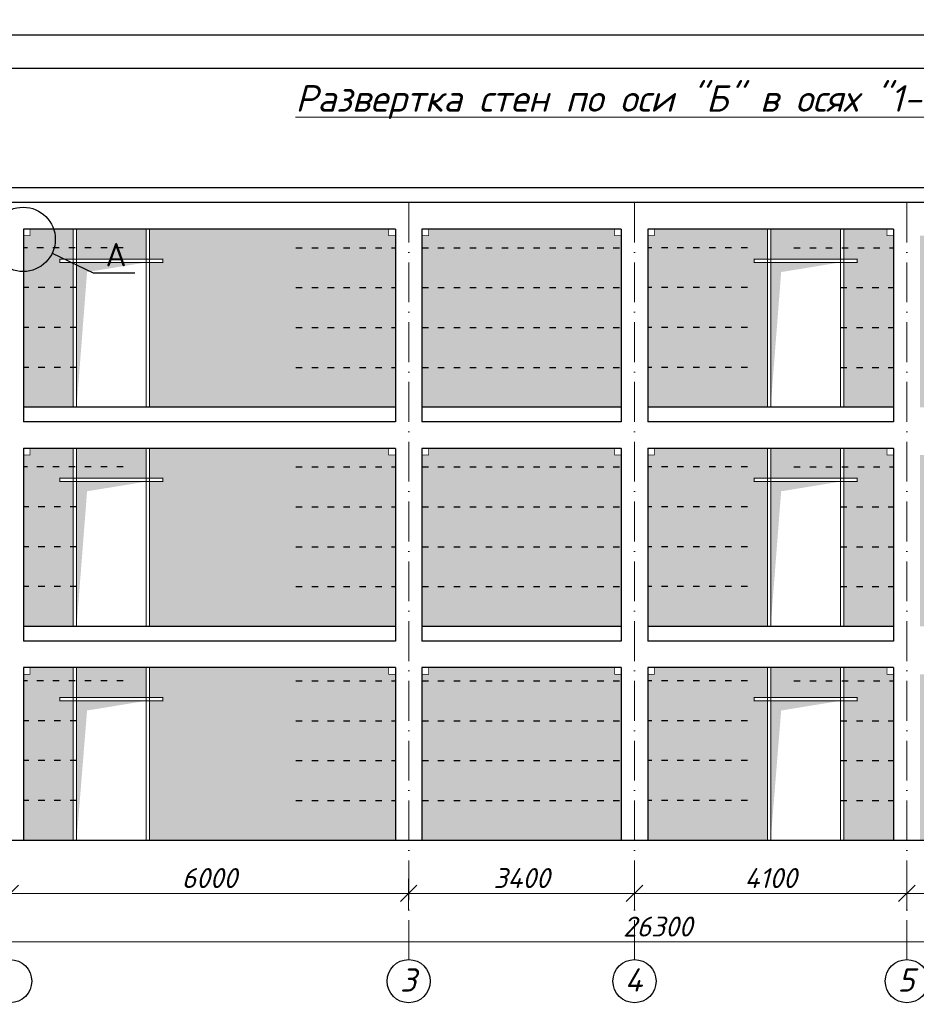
# Model space of a CAD drawing. Header units: millimetres. Extents: x 363306 to 7757304, y 1022887 to 1207196.
# Tile 240 of 256: x 1154647 to 1168146, y 1074085 to 1088906. Entities that reach past the tile are written whole.
import ezdxf

# ---------------------------------------------------------------- set-up
doc = ezdxf.new("R2010")
doc.units = ezdxf.units.MM
doc.linetypes.add('ACAD_ISO03W100', pattern=[30, 12, -18])
doc.linetypes.add('ACAD_ISO10W100', pattern=[18, 12, -3, 0, -3])
doc.layers.add('.', color=7, linetype='Continuous', lineweight=15)
doc.layers.add('PLAN', color=250, linetype='Continuous', lineweight=25)
doc.layers.add('0 @ 100', color=7, linetype='Continuous')
doc.layers.add('O3SAD', color=1, linetype='Continuous')
doc.styles.add('Arial', font='arial.ttf')
doc.styles.add('iso', font='isocpeur.TTF')
doc.styles.get("Standard").update_dxf_attribs({"font": 'isocpeui.ttf'})
doc.styles.add('ГОСТ 2.304', font='isocpeui.ttf')
doc.dimstyles.new('12121212', dxfattribs={"dimtxt": 200, "dimasz": 200, "dimexe": 200, "dimexo": 100, "dimgap": 100, "dimtad": 1, "dimdec": 0, "dimzin": 0, "dimdsep": 46, "dimtxsty": 'Standard', "dimblk": 'OBLIQUE', "dimcen": 200, "dimdle": 200, "dimclrd": 5, "dimclre": 5, "dimclrt": 5, "dimadec": 0, "dimazin": 0, "dimtfac": 1, "dimtdec": 0, "dimtofl": 0, "dimtmove": 1, "dimatfit": 3, "dimldrblk": 'OBLIQUE', "dimfxl": 0, "dimtolj": 1, "dimtzin": 0, "dimlwd": 9, "dimlwe": 9, "dimarcsym": 0})

# ---------------------------------------------------------------- blocks, each defined once
blk = doc.blocks.new('_Oblique')
at = {"color": 0, "linetype": 'ByBlock', "lineweight": -2}
blk.add_line((-0.5, -0.5), (0.5, 0.5), dxfattribs=at)
blk = doc.blocks.new('*D816')
at = {"color": 5, "lineweight": 9, "transparency": 16777216}
for p, q in [((1151103, 1075973), (1151103, 1075505)), ((1154503, 1075973), (1154503, 1075505)), ((1150853, 1075755), (1154753, 1075755))]:
    blk.add_line(p, q, dxfattribs=at)
at = {"layer": 'Defpoints', "color": 0, "lineweight": 25, "transparency": 16777216}
for p in [(1151103, 1076073), (1154503, 1076073), (1154503, 1075755)]:
    blk.add_point(p, dxfattribs=at)
at = {"color": 5, "lineweight": 9, "transparency": 16777216, "xscale": 250, "yscale": 250, "zscale": 250, "rotation": 180}
blk.add_blockref('_Oblique', (1151103, 1075755), dxfattribs=at)
at = {"color": 5, "lineweight": 9, "transparency": 16777216, "xscale": 250, "yscale": 250, "zscale": 250}
blk.add_blockref('_Oblique', (1154503, 1075755), dxfattribs=at)
at = {"color": 5, "lineweight": 40, "transparency": 16777216, "insert": (1152803, 1075985), "char_height": 300, "attachment_point": 5}
blk.add_mtext('\\A1;3400', dxfattribs=at)
blk = doc.blocks.new('*D817')
at = {"color": 5, "lineweight": 9, "transparency": 16777216}
for p, q in [((1154503, 1075973), (1154503, 1075505)), ((1160503, 1075973), (1160503, 1075505)), ((1160753, 1075755), (1154253, 1075755))]:
    blk.add_line(p, q, dxfattribs=at)
at = {"layer": 'Defpoints', "color": 0, "lineweight": 25, "transparency": 16777216}
for p in [(1154503, 1076073), (1160503, 1076073), (1154503, 1075755)]:
    blk.add_point(p, dxfattribs=at)
at = {"color": 5, "lineweight": 9, "transparency": 16777216, "xscale": 250, "yscale": 250, "zscale": 250, "rotation": 180}
blk.add_blockref('_Oblique', (1154503, 1075755), dxfattribs=at)
at = {"color": 5, "lineweight": 9, "transparency": 16777216, "xscale": 250, "yscale": 250, "zscale": 250}
blk.add_blockref('_Oblique', (1160503, 1075755), dxfattribs=at)
at = {"color": 5, "lineweight": 40, "transparency": 16777216, "insert": (1157503, 1075985), "char_height": 300, "attachment_point": 5}
blk.add_mtext('\\A1;6000', dxfattribs=at)
blk = doc.blocks.new('*D818')
at = {"color": 5, "lineweight": 9, "transparency": 16777216}
for p, q in [((1163903, 1075973), (1163903, 1075505)), ((1168003, 1075973), (1168003, 1075505)), ((1168253, 1075755), (1163653, 1075755))]:
    blk.add_line(p, q, dxfattribs=at)
at = {"layer": 'Defpoints', "color": 0, "lineweight": 25, "transparency": 16777216}
for p in [(1163903, 1076073), (1168003, 1076073), (1163903, 1075755)]:
    blk.add_point(p, dxfattribs=at)
at = {"color": 5, "lineweight": 9, "transparency": 16777216, "xscale": 250, "yscale": 250, "zscale": 250, "rotation": 180}
blk.add_blockref('_Oblique', (1163903, 1075755), dxfattribs=at)
at = {"color": 5, "lineweight": 9, "transparency": 16777216, "xscale": 250, "yscale": 250, "zscale": 250}
blk.add_blockref('_Oblique', (1168003, 1075755), dxfattribs=at)
at = {"color": 5, "lineweight": 40, "transparency": 16777216, "insert": (1165953, 1075985), "char_height": 300, "attachment_point": 5}
blk.add_mtext('\\A1;4100', dxfattribs=at)
blk = doc.blocks.new('*D819')
at = {"color": 5, "lineweight": 9, "transparency": 16777216}
for p, q in [((1168003, 1075973), (1168003, 1075505)), ((1173303, 1075973), (1173303, 1075505)), ((1167753, 1075755), (1173553, 1075755))]:
    blk.add_line(p, q, dxfattribs=at)
at = {"layer": 'Defpoints', "color": 0, "lineweight": 25, "transparency": 16777216}
for p in [(1168003, 1076073), (1173303, 1076073), (1173303, 1075755)]:
    blk.add_point(p, dxfattribs=at)
at = {"color": 5, "lineweight": 9, "transparency": 16777216, "xscale": 250, "yscale": 250, "zscale": 250, "rotation": 180}
blk.add_blockref('_Oblique', (1168003, 1075755), dxfattribs=at)
at = {"color": 5, "lineweight": 9, "transparency": 16777216, "xscale": 250, "yscale": 250, "zscale": 250}
blk.add_blockref('_Oblique', (1173303, 1075755), dxfattribs=at)
at = {"color": 5, "lineweight": 40, "transparency": 16777216, "insert": (1170653, 1075985), "char_height": 300, "attachment_point": 5}
blk.add_mtext('\\A1;5300', dxfattribs=at)
blk = doc.blocks.new('*D821')
at = {"color": 5, "lineweight": 9, "transparency": 16777216}
for p, q in [((1151103, 1075750), (1151103, 1074775)), ((1177403, 1075750), (1177403, 1074775)), ((1150853, 1075025), (1177653, 1075025))]:
    blk.add_line(p, q, dxfattribs=at)
at = {"layer": 'Defpoints', "color": 0, "lineweight": 25, "transparency": 16777216}
for p in [(1151103, 1075850), (1177403, 1075850), (1177403, 1075025)]:
    blk.add_point(p, dxfattribs=at)
at = {"color": 5, "lineweight": 9, "transparency": 16777216, "xscale": 250, "yscale": 250, "zscale": 250, "rotation": 180}
blk.add_blockref('_Oblique', (1151103, 1075025), dxfattribs=at)
at = {"color": 5, "lineweight": 9, "transparency": 16777216, "xscale": 250, "yscale": 250, "zscale": 250}
blk.add_blockref('_Oblique', (1177403, 1075025), dxfattribs=at)
at = {"color": 5, "lineweight": 40, "transparency": 16777216, "insert": (1164253, 1075255), "char_height": 300, "attachment_point": 5}
blk.add_mtext('\\A1;26300', dxfattribs=at)
blk = doc.blocks.new('*D822')
at = {"color": 5, "lineweight": 9, "transparency": 16777216}
for p, q in [((1160503, 1075973), (1160503, 1075505)), ((1163903, 1075973), (1163903, 1075505)), ((1160253, 1075755), (1164153, 1075755))]:
    blk.add_line(p, q, dxfattribs=at)
at = {"layer": 'Defpoints', "color": 0, "lineweight": 25, "transparency": 16777216}
for p in [(1160503, 1076073), (1163903, 1076073), (1163903, 1075755)]:
    blk.add_point(p, dxfattribs=at)
at = {"color": 5, "lineweight": 9, "transparency": 16777216, "xscale": 250, "yscale": 250, "zscale": 250, "rotation": 180}
blk.add_blockref('_Oblique', (1160503, 1075755), dxfattribs=at)
at = {"color": 5, "lineweight": 9, "transparency": 16777216, "xscale": 250, "yscale": 250, "zscale": 250}
blk.add_blockref('_Oblique', (1163903, 1075755), dxfattribs=at)
at = {"color": 5, "lineweight": 40, "transparency": 16777216, "insert": (1162203, 1075985), "char_height": 300, "attachment_point": 5}
blk.add_mtext('\\A1;3400', dxfattribs=at)

msp = doc.modelspace()

# ---------------------------------------------------------------- hatches: boundary and pattern name
at = {"layer": '.', "lineweight": 0, "true_color": 0xcd6928}
h = msp.add_hatch(dxfattribs=at)
h.set_pattern_fill('AR-B816C', color=32, scale=1.6)
h.set_pattern_definition([(0, (11433.5, -80251.7), (325.12, 325.12), [635, -15.24]), (0, (11108.38, -80236.46), (325.12, 325.12), [635, -15.24]), (90, (11433.5, -80251.7), (-325.12, 325.12), [-340.36, 309.88]), (90, (11418.26, -80251.7), (-325.12, 325.12), [-340.36, 309.88])])
h.paths.add_polyline_path([(1155453.442, 1085252.639), (1155253.442, 1085252.639), (1155253.442, 1085302.639), (1155453.442, 1085302.639), (1155453.442, 1085752.639), (1154803.442, 1085752.639), (1154803.442, 1085652.639), (1154703.442, 1085652.639), (1154703.442, 1083072.639), (1155453.442, 1083072.639)])
h.paths.add_polyline_path([(1156553.442, 1085752.639), (1155503.442, 1085752.639), (1155503.442, 1085302.639), (1156553.442, 1085302.639)])
h.paths.add_polyline_path([(1160303.442, 1085652.639), (1160203.442, 1085652.639), (1160203.442, 1085752.639), (1156603.442, 1085752.639), (1156603.442, 1085302.639), (1156803.442, 1085302.639), (1156803.442, 1085252.639), (1156603.442, 1085252.639), (1156603.442, 1083072.639), (1160303.442, 1083072.639)])
h.paths.add_polyline_path([(1160303.442, 1082352.639), (1160203.442, 1082352.639), (1160203.442, 1082452.639), (1156603.442, 1082452.639), (1156603.442, 1082002.639), (1156803.442, 1082002.639), (1156803.442, 1081952.639), (1156603.442, 1081952.639), (1156603.442, 1079772.639), (1160303.442, 1079772.639)])
h.paths.add_polyline_path([(1156553.442, 1082452.639), (1155503.442, 1082452.639), (1155503.442, 1082002.639), (1156553.442, 1082002.639)])
h.paths.add_polyline_path([(1155453.442, 1082452.639), (1154803.442, 1082452.639), (1154803.442, 1082352.639), (1154703.442, 1082352.639), (1154703.442, 1079772.639), (1155453.442, 1079772.639), (1155453.442, 1081952.639), (1155253.442, 1081952.639), (1155253.442, 1082002.639), (1155453.442, 1082002.639)])
h.paths.add_polyline_path([(1155453.442, 1079152.639), (1154803.442, 1079152.639), (1154803.442, 1079052.639), (1154703.442, 1079052.639), (1154703.442, 1076552.639), (1155453.442, 1076552.639), (1155453.442, 1078652.639), (1155253.442, 1078652.639), (1155253.442, 1078702.639), (1155453.442, 1078702.639)])
h.paths.add_polyline_path([(1156553.442, 1079152.639), (1155503.442, 1079152.639), (1155503.442, 1078702.639), (1156553.442, 1078702.639)])
h.paths.add_polyline_path([(1160303.442, 1079052.639), (1160203.442, 1079052.639), (1160203.442, 1079152.639), (1156603.442, 1079152.639), (1156603.442, 1078702.639), (1156803.442, 1078702.639), (1156803.442, 1078652.639), (1156603.442, 1078652.639), (1156603.442, 1076552.639), (1160303.442, 1076552.639)])
h.paths.add_polyline_path([(1163703.442, 1085652.639), (1163603.442, 1085652.639), (1163603.442, 1085752.639), (1160803.442, 1085752.639), (1160803.442, 1085652.639), (1160703.442, 1085652.639), (1160703.442, 1083072.639), (1163703.442, 1083072.639)])
h.paths.add_polyline_path([(1163703.442, 1082352.639), (1163603.442, 1082352.639), (1163603.442, 1082452.639), (1160803.442, 1082452.639), (1160803.442, 1082352.639), (1160703.442, 1082352.639), (1160703.442, 1079772.639), (1163703.442, 1079772.639)])
h.paths.add_polyline_path([(1163703.442, 1079052.639), (1163603.442, 1079052.639), (1163603.442, 1079152.639), (1160803.442, 1079152.639), (1160803.442, 1079052.639), (1160703.442, 1079052.639), (1160703.442, 1076552.639), (1163703.442, 1076552.639)])
h.paths.add_polyline_path([(1165903.442, 1078652.639), (1165703.442, 1078652.639), (1165703.442, 1078702.639), (1165903.442, 1078702.639), (1165903.442, 1079152.639), (1164203.485, 1079152.639), (1164203.485, 1079052.639), (1164103.442, 1079052.639), (1164103.442, 1076552.639), (1165903.442, 1076552.639)])
h.paths.add_polyline_path([(1167003.442, 1079152.639), (1165953.442, 1079152.639), (1165953.442, 1078702.639), (1167003.442, 1078702.639)])
h.paths.add_polyline_path([(1167803.442, 1079052.639), (1167703.442, 1079052.639), (1167703.442, 1079152.639), (1167053.442, 1079152.639), (1167053.442, 1078702.639), (1167253.442, 1078702.639), (1167253.442, 1078652.639), (1167053.442, 1078652.639), (1167053.442, 1076552.639), (1167803.442, 1076552.639)])
h.paths.add_polyline_path([(1167803.442, 1082352.639), (1167703.442, 1082352.639), (1167703.442, 1082452.639), (1167053.442, 1082452.639), (1167053.442, 1082002.639), (1167253.442, 1082002.639), (1167253.442, 1081952.639), (1167053.442, 1081952.639), (1167053.442, 1079772.639), (1167803.442, 1079772.639)])
h.paths.add_polyline_path([(1167003.442, 1082452.639), (1165953.442, 1082452.639), (1165953.442, 1082002.639), (1167003.442, 1082002.639)])
h.paths.add_polyline_path([(1165903.442, 1082452.639), (1164203.485, 1082452.639), (1164203.485, 1082352.639), (1164103.442, 1082352.639), (1164103.442, 1079772.639), (1165903.442, 1079772.639), (1165903.442, 1081952.639), (1165703.442, 1081952.639), (1165703.442, 1082002.639), (1165903.442, 1082002.639)])
h.paths.add_polyline_path([(1167803.442, 1085652.639), (1167703.442, 1085652.639), (1167703.442, 1085752.639), (1167053.442, 1085752.639), (1167053.442, 1085302.639), (1167253.442, 1085302.639), (1167253.442, 1085252.639), (1167053.442, 1085252.639), (1167053.442, 1083072.639), (1167803.442, 1083072.639)])
h.paths.add_polyline_path([(1167003.442, 1085752.639), (1165953.442, 1085752.639), (1165953.442, 1085302.639), (1167003.442, 1085302.639)])
h.paths.add_polyline_path([(1165903.442, 1085752.639), (1164203.485, 1085752.639), (1164203.485, 1085652.639), (1164103.442, 1085652.639), (1164103.442, 1083072.639), (1165903.442, 1083072.639), (1165903.442, 1085252.639), (1165703.442, 1085252.639), (1165703.442, 1085302.639), (1165903.442, 1085302.639)])
h.paths.add_polyline_path([(1168957.245, 1085752.639), (1168303.442, 1085752.639), (1168303.442, 1085652.639), (1168203.442, 1085652.639), (1168203.442, 1083072.639), (1168957.245, 1083072.639), (1168957.245, 1085252.639), (1168757.245, 1085252.639), (1168757.245, 1085302.639), (1168957.245, 1085302.639)])
h.paths.add_polyline_path([(1170057.245, 1085752.639), (1169007.245, 1085752.639), (1169007.245, 1085302.639), (1170057.245, 1085302.639)])
h.paths.add_polyline_path([(1173103.442, 1085652.639), (1173003.442, 1085652.639), (1173003.442, 1085752.639), (1170107.245, 1085752.639), (1170107.245, 1085302.639), (1170307.245, 1085302.639), (1170307.245, 1085252.639), (1170107.245, 1085252.639), (1170107.245, 1083072.639), (1173103.442, 1083072.639)])
h.paths.add_polyline_path([(1168957.245, 1082452.639), (1168303.442, 1082452.639), (1168303.442, 1082352.639), (1168203.442, 1082352.639), (1168203.442, 1079772.639), (1168957.245, 1079772.639), (1168957.245, 1081952.639), (1168757.245, 1081952.639), (1168757.245, 1082002.639), (1168957.245, 1082002.639)])
h.paths.add_polyline_path([(1170057.245, 1082452.639), (1169007.245, 1082452.639), (1169007.245, 1082002.639), (1170057.245, 1082002.639)])
h.paths.add_polyline_path([(1173103.442, 1082352.639), (1173003.442, 1082352.639), (1173003.442, 1082452.639), (1170107.245, 1082452.639), (1170107.245, 1082002.639), (1170307.245, 1082002.639), (1170307.245, 1081952.639), (1170107.245, 1081952.639), (1170107.245, 1079772.639), (1173103.442, 1079772.639)])
h.paths.add_polyline_path([(1168957.245, 1079152.639), (1168303.442, 1079152.639), (1168303.442, 1079052.639), (1168203.442, 1079052.639), (1168203.442, 1076552.639), (1168957.245, 1076552.639), (1168957.245, 1078652.639), (1168757.245, 1078652.639), (1168757.245, 1078702.639), (1168957.245, 1078702.639)])
h.paths.add_polyline_path([(1170057.245, 1079152.639), (1169007.245, 1079152.639), (1169007.245, 1078702.639), (1170057.245, 1078702.639)])
h.paths.add_polyline_path([(1173103.442, 1079052.639), (1173003.442, 1079052.639), (1173003.442, 1079152.639), (1170107.245, 1079152.639), (1170107.245, 1078702.639), (1170307.245, 1078702.639), (1170307.245, 1078652.639), (1170107.245, 1078652.639), (1170107.245, 1076552.639), (1173103.442, 1076552.639)])
h.paths.add_polyline_path([(1177203.442, 1079052.639), (1177103.442, 1079052.639), (1177103.442, 1079152.639), (1173603.442, 1079152.639), (1173603.442, 1079052.639), (1173503.442, 1079052.639), (1173503.442, 1076552.639), (1177203.442, 1076552.639)])
h.paths.add_polyline_path([(1177203.442, 1082352.639), (1177103.442, 1082352.639), (1177103.442, 1082452.639), (1173603.442, 1082452.639), (1173603.442, 1082352.639), (1173503.442, 1082352.639), (1173503.442, 1079772.639), (1177203.442, 1079772.639)])
h.paths.add_polyline_path([(1177203.442, 1085652.639), (1177103.442, 1085652.639), (1177103.442, 1085752.639), (1173603.442, 1085752.639), (1173603.442, 1085652.639), (1173503.442, 1085652.639), (1173503.442, 1083072.639), (1177203.442, 1083072.639)])

# ---------------------------------------------------------------- linework, layer by layer
at = {"lineweight": 30, "ltscale": 100}
for p, q in [((1177603.442, 1086372.639), (1150903.442, 1086372.639)), ((1177603.442, 1086152.639), (1150903.442, 1086152.639)), ((1154703.442, 1085752.639), (1154703.442, 1082852.639)), ((1160303.442, 1085752.639), (1154703.442, 1085752.639)), ((1160303.442, 1085752.639), (1160303.442, 1082852.639)), ((1160703.442, 1085752.639), (1160703.442, 1082852.639)), ((1163703.442, 1085752.639), (1160703.442, 1085752.639)), ((1163703.442, 1085752.639), (1163703.442, 1082852.639)), ((1164103.442, 1085752.639), (1164103.442, 1082852.639)), ((1167803.442, 1085752.639), (1164103.442, 1085752.639)), ((1167803.442, 1085752.639), (1167803.442, 1082852.639)), ((1160303.442, 1083072.639), (1154703.442, 1083072.639)), ((1163703.442, 1083072.639), (1160703.442, 1083072.639)), ((1167803.442, 1083072.639), (1164103.442, 1083072.639)), ((1160303.442, 1082852.639), (1154703.442, 1082852.639)), ((1163703.442, 1082852.639), (1160703.442, 1082852.639)), ((1167803.442, 1082852.639), (1164103.442, 1082852.639)), ((1154703.442, 1082452.639), (1154703.442, 1079552.639)), ((1160303.442, 1082452.639), (1154703.442, 1082452.639)), ((1160303.442, 1082452.639), (1160303.442, 1079552.639)), ((1160703.442, 1082452.639), (1160703.442, 1079552.639)), ((1163703.442, 1082452.639), (1160703.442, 1082452.639)), ((1163703.442, 1082452.639), (1163703.442, 1079552.639)), ((1164103.442, 1082452.639), (1164103.442, 1079552.639)), ((1167803.442, 1082452.639), (1164103.442, 1082452.639)), ((1167803.442, 1082452.639), (1167803.442, 1079552.639)), ((1160303.442, 1079772.639), (1154703.442, 1079772.639)), ((1163703.442, 1079772.639), (1160703.442, 1079772.639)), ((1167803.442, 1079772.639), (1164103.442, 1079772.639)), ((1160303.442, 1079552.639), (1154703.442, 1079552.639)), ((1163703.442, 1079552.639), (1160703.442, 1079552.639)), ((1167803.442, 1079552.639), (1164103.442, 1079552.639)), ((1154703.442, 1079152.639), (1154703.442, 1076552.639)), ((1160303.442, 1079152.639), (1154703.442, 1079152.639)), ((1160303.442, 1079152.639), (1160303.442, 1076552.639)), ((1160703.442, 1079152.639), (1160703.442, 1076552.639)), ((1163703.442, 1079152.639), (1160703.442, 1079152.639)), ((1163703.442, 1079152.639), (1163703.442, 1076552.639)), ((1164103.442, 1079152.639), (1164103.442, 1076552.639)), ((1167803.442, 1079152.639), (1164103.442, 1079152.639)), ((1167803.442, 1079152.639), (1167803.442, 1076552.639)), ((1177603.442, 1076552.639), (1150903.442, 1076552.639))]:
    msp.add_line(p, q, dxfattribs=at)
at = {"color": 1, "linetype": 'ACAD_ISO10W100', "lineweight": 9, "ltscale": 50}
for p, q in [((1160503.442, 1086152.639), (1160503.442, 1074757.624)), ((1163903.442, 1086152.639), (1163903.442, 1074757.624)), ((1168003.442, 1086152.639), (1168003.442, 1074757.624))]:
    msp.add_line(p, q, dxfattribs=at)
at = {"color": 5, "linetype": 'ACAD_ISO03W100', "lineweight": 30, "ltscale": 8}
for p, q in [((1156203.442, 1085472.829, 0), (1154703.442, 1085472.829, 0)), ((1158803.442, 1085472.829, 0), (1160303.442, 1085472.829, 0)), ((1160703.442, 1085472.829, 0), (1163703.442, 1085472.829, 0)), ((1165603.442, 1085472.829, 0), (1164103.442, 1085472.829, 0)), ((1166303.442, 1085472.829, 0), (1167803.442, 1085472.829, 0)), ((1155503.442, 1084872.829, 0), (1154703.442, 1084872.829, 0)), ((1158803.442, 1084872.829, 0), (1160303.442, 1084872.829, 0)), ((1160703.442, 1084872.829, 0), (1163703.442, 1084872.829, 0)), ((1165603.442, 1084872.829, 0), (1164103.442, 1084872.829, 0)), ((1167003.442, 1084872.829, 0), (1167803.442, 1084872.829, 0)), ((1155503.442, 1084272.829, 0), (1154703.442, 1084272.829, 0)), ((1158803.442, 1084272.829, 0), (1160303.442, 1084272.829, 0)), ((1160703.442, 1084272.829, 0), (1163703.442, 1084272.829, 0)), ((1165603.442, 1084272.829, 0), (1164103.442, 1084272.829, 0)), ((1167003.442, 1084272.829, 0), (1167803.442, 1084272.829, 0)), ((1155503.442, 1083672.829, 0), (1154703.442, 1083672.829, 0)), ((1158803.442, 1083672.829, 0), (1160303.442, 1083672.829, 0)), ((1160703.442, 1083672.829, 0), (1163703.442, 1083672.829, 0)), ((1165603.442, 1083672.829, 0), (1164103.442, 1083672.829, 0)), ((1167003.442, 1083672.829, 0), (1167803.442, 1083672.829, 0)), ((1156203.442, 1082172.829, 0), (1154703.442, 1082172.829, 0)), ((1158803.442, 1082172.829, 0), (1160303.442, 1082172.829, 0)), ((1160703.442, 1082172.829, 0), (1163703.442, 1082172.829, 0)), ((1165603.442, 1082172.829, 0), (1164103.442, 1082172.829, 0)), ((1166303.442, 1082172.829, 0), (1167803.442, 1082172.829, 0)), ((1155503.442, 1081572.829, 0), (1154703.442, 1081572.829, 0)), ((1158803.442, 1081572.829, 0), (1160303.442, 1081572.829, 0)), ((1160703.442, 1081572.829, 0), (1163703.442, 1081572.829, 0)), ((1165603.442, 1081572.829, 0), (1164103.442, 1081572.829, 0)), ((1167003.442, 1081572.829, 0), (1167803.442, 1081572.829, 0)), ((1155503.442, 1080972.829, 0), (1154703.442, 1080972.829, 0)), ((1158803.442, 1080972.829, 0), (1160303.442, 1080972.829, 0)), ((1160703.442, 1080972.829, 0), (1163703.442, 1080972.829, 0)), ((1165603.442, 1080972.829, 0), (1164103.442, 1080972.829, 0)), ((1167003.442, 1080972.829, 0), (1167803.442, 1080972.829, 0)), ((1155503.442, 1080372.829, 0), (1154703.442, 1080372.829, 0)), ((1158803.442, 1080372.829, 0), (1160303.442, 1080372.829, 0)), ((1160703.442, 1080372.829, 0), (1163703.442, 1080372.829, 0)), ((1165603.442, 1080372.829, 0), (1164103.442, 1080372.829, 0)), ((1167003.442, 1080372.829, 0), (1167803.442, 1080372.829, 0)), ((1156203.442, 1078952.639), (1154703.442, 1078952.639)), ((1158803.442, 1078952.639), (1160303.442, 1078952.639)), ((1160703.442, 1078952.639), (1163703.442, 1078952.639)), ((1165603.442, 1078952.639), (1164103.442, 1078952.639)), ((1166303.442, 1078952.639), (1167803.442, 1078952.639)), ((1155503.442, 1078352.639), (1154703.442, 1078352.639)), ((1158803.442, 1078352.639), (1160303.442, 1078352.639)), ((1160703.442, 1078352.639), (1163703.442, 1078352.639)), ((1165603.442, 1078352.639), (1164103.442, 1078352.639)), ((1167003.442, 1078352.639), (1167803.442, 1078352.639)), ((1155503.442, 1077752.639), (1154703.442, 1077752.639)), ((1158803.442, 1077752.639), (1160303.442, 1077752.639)), ((1160703.442, 1077752.639), (1163703.442, 1077752.639)), ((1165603.442, 1077752.639), (1164103.442, 1077752.639)), ((1167003.442, 1077752.639), (1167803.442, 1077752.639)), ((1155503.442, 1077152.639), (1154703.442, 1077152.639)), ((1158803.442, 1077152.639), (1160303.442, 1077152.639)), ((1160703.442, 1077152.639), (1163703.442, 1077152.639)), ((1165603.442, 1077152.639), (1164103.442, 1077152.639)), ((1167003.442, 1077152.639), (1167803.442, 1077152.639))]:
    msp.add_line(p, q, dxfattribs=at)
at = {"lineweight": 30}
msp.add_lwpolyline([(1147706.348, 1088178.072), (1187206.348, 1088178.072), (1187206.348, 1059478.072), (1147706.348, 1059478.072)], close=True, dxfattribs=at)
at = {"color": 116, "lineweight": 18, "true_color": 0x136734, "const_width": 10}
for points in [[(1154803.442, 1085752.639), (1154703.442, 1085752.639), (1154703.442, 1085652.639), (1154803.442, 1085652.639)], [(1160203.442, 1085752.639), (1160303.442, 1085752.639), (1160303.442, 1085652.639), (1160203.442, 1085652.639)], [(1160803.442, 1085752.639), (1160703.442, 1085752.639), (1160703.442, 1085652.639), (1160803.442, 1085652.639)], [(1163603.442, 1085752.639), (1163703.442, 1085752.639), (1163703.442, 1085652.639), (1163603.442, 1085652.639)], [(1164203.485, 1085752.639), (1164103.485, 1085752.639), (1164103.485, 1085652.639), (1164203.485, 1085652.639)], [(1167703.442, 1085752.639), (1167803.442, 1085752.639), (1167803.442, 1085652.639), (1167703.442, 1085652.639)], [(1154803.442, 1082452.639), (1154703.442, 1082452.639), (1154703.442, 1082352.639), (1154803.442, 1082352.639)], [(1160203.442, 1082452.639), (1160303.442, 1082452.639), (1160303.442, 1082352.639), (1160203.442, 1082352.639)], [(1160803.442, 1082452.639), (1160703.442, 1082452.639), (1160703.442, 1082352.639), (1160803.442, 1082352.639)], [(1163603.442, 1082452.639), (1163703.442, 1082452.639), (1163703.442, 1082352.639), (1163603.442, 1082352.639)], [(1164203.485, 1082452.639), (1164103.485, 1082452.639), (1164103.485, 1082352.639), (1164203.485, 1082352.639)], [(1167703.442, 1082452.639), (1167803.442, 1082452.639), (1167803.442, 1082352.639), (1167703.442, 1082352.639)], [(1154803.442, 1079152.639), (1154703.442, 1079152.639), (1154703.442, 1079052.639), (1154803.442, 1079052.639)], [(1160203.442, 1079152.639), (1160303.442, 1079152.639), (1160303.442, 1079052.639), (1160203.442, 1079052.639)], [(1160803.442, 1079152.639), (1160703.442, 1079152.639), (1160703.442, 1079052.639), (1160803.442, 1079052.639)], [(1163603.442, 1079152.639), (1163703.442, 1079152.639), (1163703.442, 1079052.639), (1163603.442, 1079052.639)], [(1164203.485, 1079152.639), (1164103.485, 1079152.639), (1164103.485, 1079052.639), (1164203.485, 1079052.639)], [(1167703.442, 1079152.639), (1167803.442, 1079152.639), (1167803.442, 1079052.639), (1167703.442, 1079052.639)]]:
    msp.add_lwpolyline(points, close=True, dxfattribs=at)
at = {"color": 114, "lineweight": 0, "true_color": 0x139b48, "const_width": 15}
for points in [[(1155503.442, 1085752.639), (1155453.442, 1085752.639), (1155453.442, 1083072.639), (1155503.442, 1083072.639)], [(1156553.442, 1085752.639), (1156603.442, 1085752.639), (1156603.442, 1083072.639), (1156553.442, 1083072.639)], [(1165953.442, 1085752.639), (1165903.442, 1085752.639), (1165903.442, 1083072.639), (1165953.442, 1083072.639)], [(1167003.442, 1085752.639), (1167053.442, 1085752.639), (1167053.442, 1083072.639), (1167003.442, 1083072.639)], [(1155503.442, 1082452.639), (1155453.442, 1082452.639), (1155453.442, 1079772.639), (1155503.442, 1079772.639)], [(1156553.442, 1082452.639), (1156603.442, 1082452.639), (1156603.442, 1079772.639), (1156553.442, 1079772.639)], [(1165953.442, 1082452.639), (1165903.442, 1082452.639), (1165903.442, 1079772.639), (1165953.442, 1079772.639)], [(1167003.442, 1082452.639), (1167053.442, 1082452.639), (1167053.442, 1079772.639), (1167003.442, 1079772.639)], [(1155503.442, 1079152.639), (1155453.442, 1079152.639), (1155453.442, 1076552.639), (1155503.442, 1076552.639)], [(1156553.442, 1079152.639), (1156603.442, 1079152.639), (1156603.442, 1076552.639), (1156553.442, 1076552.639)], [(1165953.442, 1079152.639), (1165903.442, 1079152.639), (1165903.442, 1076552.639), (1165953.442, 1076552.639)], [(1167003.442, 1079152.639), (1167053.442, 1079152.639), (1167053.442, 1076552.639), (1167003.442, 1076552.639)]]:
    msp.add_lwpolyline(points, close=True, dxfattribs=at)
at = {"lineweight": 25, "ltscale": 100, "elevation": 0}
for points in [[(1155136.109, 1085390.559), (1155755.551, 1085094.165)], [(1155755.551, 1085094.165), (1156381.687, 1085094.165)]]:
    msp.add_lwpolyline(points, dxfattribs=at)
at = {"color": 217, "lineweight": 0, "true_color": 0x93278f, "const_width": 15}
for points in [[(1155253.442, 1085302.639), (1156803.442, 1085302.639), (1156803.442, 1085252.639), (1155253.442, 1085252.639)], [(1165703.442, 1085302.639), (1167253.442, 1085302.639), (1167253.442, 1085252.639), (1165703.442, 1085252.639)], [(1155253.442, 1082002.639), (1156803.442, 1082002.639), (1156803.442, 1081952.639), (1155253.442, 1081952.639)], [(1165703.442, 1082002.639), (1167253.442, 1082002.639), (1167253.442, 1081952.639), (1165703.442, 1081952.639)], [(1155253.442, 1078702.639), (1156803.442, 1078702.639), (1156803.442, 1078652.639), (1155253.442, 1078652.639)], [(1165703.442, 1078702.639), (1167253.442, 1078702.639), (1167253.442, 1078652.639), (1165703.442, 1078652.639)]]:
    msp.add_lwpolyline(points, close=True, dxfattribs=at)
at = {"lineweight": 25, "ltscale": 100}
msp.add_circle((1154699.692, 1085599.379, 0), 483.803, dxfattribs=at)
at = {"color": 18, "lineweight": 30, "true_color": 0x000000}
for points in [[(1155503.442, 1083072.639), (1155503.442, 1085252.639), (1155661.563, 1085107.333), (1156553.442, 1085252.639)], [(1165953.442, 1083072.639), (1165953.442, 1085252.639), (1166111.563, 1085107.333), (1167003.442, 1085252.639)], [(1155503.442, 1079772.639), (1155503.442, 1081952.639), (1155661.563, 1081807.333), (1156553.442, 1081952.639)], [(1165953.442, 1079772.639), (1165953.442, 1081952.639), (1166111.563, 1081807.333), (1167003.442, 1081952.639)], [(1155503.442, 1076552.639), (1155503.442, 1078652.639), (1155661.563, 1078507.333), (1156553.442, 1078652.639)], [(1165953.442, 1076552.639), (1165953.442, 1078652.639), (1166111.563, 1078507.333), (1167003.442, 1078652.639)]]:
    msp.add_solid(points, dxfattribs=at)
at = {"layer": 'O3SAD', "color": 1}
msp.add_lwpolyline([(1145706.348, 1088678.072), (1187706.348, 1088678.072), (1187706.348, 1058978.072), (1145706.348, 1058978.072)], close=True, dxfattribs=at)
at = {"layer": 'PLAN', "color": 158, "lineweight": 30}
for centre in [(1154503.442, 1074432.739), (1160503.442, 1074432.739), (1163903.442, 1074432.739), (1168003.442, 1074432.739)]:
    msp.add_circle(centre, 324.885, dxfattribs=at)

# ---------------------------------------------------------------- texts
at = {"color": 18, "lineweight": 0, "true_color": 0x000000, "insert": (1158797.948, 1087920.593), "char_height": 400, "width": 15937.26427, "attachment_point": 1}
msp.add_mtext('{\\LРазвертка стен по оси "Б" в осях "1-7"}', dxfattribs=at)
at = {"color": 116, "lineweight": 0, "true_color": 0x136734, "insert": (883892.483, 1087785.858), "char_height": 500, "width": 18765.00851, "attachment_point": 1, "style": 'Arial'}
msp.add_mtext('\\pi1602.2;{\\fISOCPEUR|b0|i1|c204|p34;\\L\\C256;\\c0;План ленточного фундамента для перегородки }', dxfattribs=at)
at = {"lineweight": 9, "attachment_point": 1, "style": 'iso'}
for s, insert, char_height, width in [('\\pi1764.372;Примерных вид для\\P\\pi488.236;стена монтажа (Газоблок)', (1134531.899, 1087474.922, 0), 400, 9717.00309), ('\\pi1764.372;{\\fISOCPEUR|b0|i1|c204|p34;Примерных вид для\\P\\pi488.236;стена монтажа (Газоблок)}', (954613.151, 1083015.009), 400, 9717.00309), ('\\pi1764.372;{\\fISOCPEUR|b0|i1|c204|p34;Примерных вид для\\P\\pi488.236;стена монтажа (Газоблок)}', (999613.151, 1083015.009), 400, 9717.00309), ('\\pi1764.372;{\\fISOCPEUR|b0|i1|c204|p34;Примерных вид для\\P\\pi488.236;стена монтажа (Газоблок)}', (1044613.151, 1083015.009), 400, 9717.00309), ('\\pi457.168;{\\LГоризонтальная} \\P\\pi1088.684;сетка ГС-1', (1135481.247, 1074142.755, 0), 300, 5098.88054)]:
    msp.add_mtext(s, dxfattribs=dict(at, insert=insert, char_height=char_height, width=width))
at = {"lineweight": 25, "ltscale": 100, "insert": (1155940.551, 1085544.165, 0), "char_height": 350, "width": 455, "attachment_point": 1}
msp.add_mtext('\\fISOCPEUR|b0|i0|c0|p34;\\W1.0000000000;\\T1.0000000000;\\o\\lА', dxfattribs=at)
at = {"layer": '0 @ 100', "color": 7, "insert": (761996.908, 1075986.433), "char_height": 318.940213, "width": 19697.5359, "attachment_point": 4, "style": 'ГОСТ 2.304'}
msp.add_mtext('\\pi5457.36288;{\\fISOCPEUR|b1|i1|c204|p34;Характеристика участка строительства:\\P\\pi0;\\P}Расчетная зимняя температура воздух 15 °С.\\PСкоростной напор ветра   - 38кг/м2.\\PВес снегового покрова    - 50кг/м2.\\PКлассификация зданий по функциональной пожарной опасности - Ф 4.1 \\PКоэффициент надежности по назначению - 0.95\\P\\P^IПроектом разработано подъёмник для мало мобильных граждан населения грузоподъемностью 250 кг. скоростью 0,25 см/с. Двери шахт подъёмника противопожарные с пределом огнестойкости El 30. Подъёмники оборудованы кабинами габаритами 1500х1500 мм, ширина дверей кабины обеспечивает проезд инвалидной коляски. Для экстренных случаев подъёмник оснащен дополнительным аккумулятором и механическим спуском для безопасного спуска пассажира в нулевую отметку. Так же в дверях подъёмника установлены замки датчики которые открываются с ключевыми картами, чтобы открыть двери подъёмника.\\P^IС внешней и внутренней стороны наружных стен предусмотрено обшивка из аквапанелей толщиной 12,5мм с утеплением из минераловатной ваты на кварцевой основе, А =0,040 Вт/мС, толщиной 100мм. (по теплотехническому расчету). Наружная отделка из органическое стекло.\\P^IПодрядчик обязан предоставить заказчику сертификаты соответствия и пожарной безопасности на фасадную систему и все применяемые в данной системе материалы и изделия.\\PКонструкции, изделия и материалы применены по действующим стандартам, ТУ, сертификатам. На путях эвакуации используются отделочные материалы, соответствующие требованиям п. 5.25 ШНК 2.01.02-04.\\PОтделка стен с внутренней стороны окраска водоэмульсионными красками светлых тонов. Во внутренней и наружной отделке использованы современные отделочные материалы используемые на территории Республики Узбекистан.\\P^IКрыша - скатная из металлических профилированных листов с полимерными покрытиями с обеих сторон толщ.0,55мм по металлическим конструкциям.\\P^IПо периметру наружных стен устраивается бетонная отмостка. Бетон кл.В 7,5 шириной 1000 мм, толщиной 50 мм по гравийному основанию толщиной 100 мм -150 мм.\\P^IВсе строительно-монтажные работы вести согласно указаний соответствующих строительных норм и проекта производства работ (П.П.Р.) на основании ШНК 3.01.01 - 03 и КМК 3.01.02 - 00.', dxfattribs=at)
at = {"layer": 'PLAN', "lineweight": 30, "char_height": 350, "width": 338.65741, "attachment_point": 3}
for s, insert in [('3', (1160619.225, 1074625.526)), ('4', (1164019.225, 1074625.526)), ('5', (1168119.225, 1074625.526))]:
    msp.add_mtext(s, dxfattribs=dict(at, insert=insert))

# ---------------------------------------------------------------- dimensions: what is measured, and where the dimension line sits
at = {"color": 12, "lineweight": 40}
for base, p1, p2, picture, middle in [((1154503.442, 1075754.751), (1151103.442, 1076073.237), (1154503.442, 1076073.237), '*D816', (1152803.442, 1075984.751)), ((1163903.442, 1075754.751), (1160503.442, 1076073.237), (1163903.442, 1076073.237), '*D822', (1162203.442, 1075984.751)), ((1173303.442, 1075754.751), (1168003.442, 1076073.237), (1173303.442, 1076073.237), '*D819', (1170653.442, 1075984.751)), ((1177403.442, 1075024.558), (1151103.442, 1075849.998), (1177403.442, 1075849.998), '*D821', (1164253.442, 1075254.558))]:
    dim = msp.add_linear_dim(base=base, p1=p1, p2=p2, dimstyle='12121212', override={"dimtxt": 300, "dimasz": 250, "dimexe": 250, "dimgap": 80, "dimdle": 250}, dxfattribs=at)
    dim.commit()
    dim.dimension.update_dxf_attribs({"geometry": picture, "text_midpoint": middle})
for base, p1, p2, picture, middle in [((1154503.442, 1075754.751), (1160503.442, 1076073.237), (1154503.442, 1076073.237), '*D817', (1157503.442, 1075984.751)), ((1163903.442, 1075754.751), (1168003.442, 1076073.237), (1163903.442, 1076073.237), '*D818', (1165953.442, 1075984.751))]:
    dim = msp.add_linear_dim(base=base, p1=p1, p2=p2, angle=180, dimstyle='12121212', override={"dimtxt": 300, "dimasz": 250, "dimexe": 250, "dimgap": 80, "dimdle": 250}, dxfattribs=at)
    dim.commit()
    dim.dimension.update_dxf_attribs({"geometry": picture, "text_midpoint": middle})

doc.saveas('drawing.dxf')
